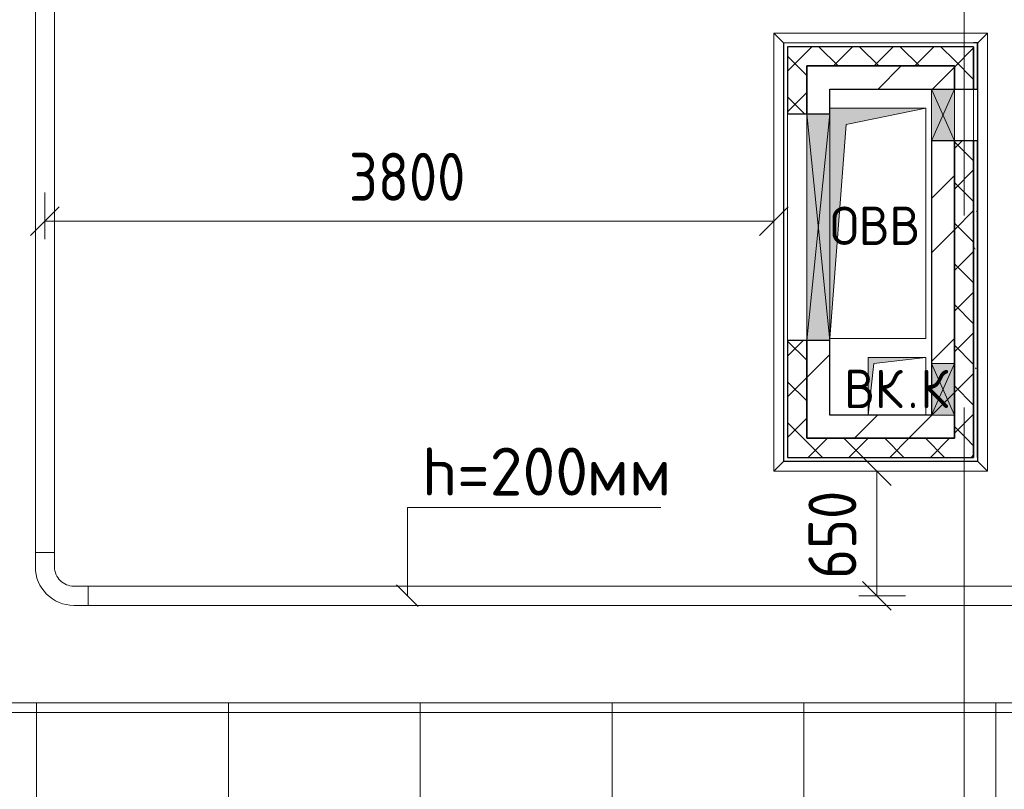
# Model space of a CAD drawing. Header units: millimetres. Extents: x -30540 to 150652, y -11730 to 123410.
# Tile 16 of 113: x -10087 to -4955, y 60600 to 64611. Entities that reach past the tile are written whole.
import ezdxf

# ---------------------------------------------------------------- set-up
doc = ezdxf.new("R2010")
doc.units = ezdxf.units.MM
doc.linetypes.add('ADSK_Линия сетки', pattern=[5000, 4000, -500, 0, -500])
for name, color, linetype, lineweight in [('A-____-____-DIMS', 7, 'Continuous', 9), ('A-____-____-DIMS-200', 7, 'Continuous', 9), ('A-____-NOTE-TEXT', 7, 'Continuous', 18), ('A-GENM-____-OTLN', 7, 'Continuous', 18), ('A-GLAZ-____-MCUT', 7, 'Continuous', 9), ('A-GLAZ-____-OTLN', 7, 'Continuous', 18), ('A-ROOF-____-OTLN', 7, 'Continuous', 18), ('A-ROOF-____-PATT', 7, 'Continuous', 18), ('A-WALL-____-MCUT', 7, 'Continuous', 40), ('A-WALL-____-OTLN', 7, 'Continuous', 18), ('A-WALL-____-PATT', 7, 'Continuous', 40), ('E-CABL-TRAY-OTLN', 7, 'Continuous', 18), ('G-____-____-TEXT', 7, 'Continuous', 9), ('I-WALL-____-MCUT', 7, 'Continuous', 40), ('I-WALL-____-OTLN', 7, 'Continuous', 18), ('M-EQPM-____-OTLN', 7, 'Continuous', 18), ('S-GRID-____-OTLN', 7, 'Continuous', 9)]:
    doc.layers.add(name, color=color, linetype=linetype, lineweight=lineweight)
doc.layers.add('A-DETL-____-OTLN', color=7, linetype='Continuous', lineweight=9, true_color=0x00a600)
doc.styles.add('GOST Common', font='GOST_Common.ttf', dxfattribs={"height": 200})
doc.styles.add('GOST Common_2', font='GOST_Common.ttf', dxfattribs={"width": 0.9, "height": 250})
doc.styles.add('ISOCPEUR', font='isocpeur.ttf', dxfattribs={"height": 250})
doc.dimstyles.new('ГОСТ_2_5_мм2', dxfattribs={"dimscale": 304.8, "dimtxt": 251.428749, "dimasz": 0.492126, "dimexe": 0.492126, "dimexo": 0.656168, "dimgap": 0.098425, "dimtad": 1, "dimdec": 0, "dimdsep": 46, "dimtxsty": 'GOST Common_2', "dimblk1": 'OBLIQUE', "dimblk2": 'OBLIQUE', "dimsah": 1, "dimcen": 0.09, "dimazin": 2, "dimtfac": 1, "dimtdec": 4, "dimtix": 1, "dimtmove": 0, "dimatfit": 3, "dimfxl": 1, "dimtvp": 1, "dimtolj": 1, "dimtzin": 0, "dimarcsym": 2})
pattern_1 = [(45, (0, 0), (-424.264, 424.264), []), (45, (0, 282.8), (-424.264, 424.264), [])]
pattern_2 = [(45, (0, 0), (-106.066, 106.066), []), (135, (0, 0), (-106.066, -106.066), [])]

# ---------------------------------------------------------------- blocks, each defined once
blk = doc.blocks.new('АР_Канал вертикальный прямоугольный - ВК_К-V5-Кровля ЭЛ')
at = {"layer": 'M-EQPM-____-OTLN', "lineweight": 13, "true_color": 0xe2e2e2}
blk.add_hatch(color=254, dxfattribs=at).paths.add_polyline_path([(-150, -150), (-120, 120), (150, 150), (-150, 150), (-150, 98.7)])
at = {"layer": 'M-EQPM-____-OTLN', "color": 253, "lineweight": 13, "true_color": 0xaaaaaa}
for p, q in [((150, 150), (-150, 150)), ((-150, 150), (-150, -150)), ((150, 150), (-150, 150)), ((-150, 150), (-150, -150)), ((-150, -150), (-150, 150)), ((-150, 150), (150, 150)), ((-150, -150), (-120, 120)), ((-150, -150), (-120, 120)), ((-120, 120), (150, 150)), ((-120, 120), (150, 150)), ((150, -150), (150, 150)), ((150, 150), (150, -150))]:
    blk.add_line(p, q, dxfattribs=at)
blk = doc.blocks.new('АР_Канал вертикальный прямоугольный - ОВВ-V6-Кровля ЭЛ')
at = {"layer": 'M-EQPM-____-OTLN', "lineweight": 13, "true_color": 0xe2e2e2}
blk.add_hatch(color=254, dxfattribs=at).paths.add_polyline_path([(-250, -600), (-165, 515), (250, 600), (-250, 600), (-250, 570)])
at = {"layer": 'M-EQPM-____-OTLN', "color": 253, "lineweight": 13, "true_color": 0xaaaaaa}
for p, q in [((250, 600), (-250, 600)), ((250, 600), (-250, 600)), ((-250, 600), (250, 600)), ((-165, 515), (250, 600)), ((-165, 515), (250, 600)), ((250, -600), (250, 600)), ((250, 600), (250, -600)), ((-250, -600), (-165, 515)), ((-250, -600), (-165, 515)), ((-250, -600), (250, -600)), ((250, -600), (-250, -600))]:
    blk.add_line(p, q, dxfattribs=at)
blk = doc.blocks.new('АР_Отверстие прямоугольное - ОВВ-7463286-Кровля ЭЛ')
at = {"layer": 'A-GLAZ-____-OTLN', "lineweight": 13, "true_color": 0xf0f0f0}
blk.add_hatch(color=7, dxfattribs=at).paths.add_polyline_path([(715, 60), (-465, 60), (-465, -60), (715, -60)])
at = {"layer": 'A-GLAZ-____-MCUT', "color": 253, "lineweight": 15, "true_color": 0xaaaaaa}
for p, q in [((-465, 60), (-465, -60)), ((715, 60), (715, -60))]:
    blk.add_line(p, q, dxfattribs=at)
at = {"layer": 'A-GLAZ-____-OTLN', "color": 253, "lineweight": 5, "true_color": 0xaaaaaa}
for p, q in [((715, 60), (-465, -60)), ((-465, 60), (715, -60))]:
    blk.add_line(p, q, dxfattribs=at)
at = {"layer": 'A-GLAZ-____-OTLN', "color": 253, "lineweight": 13, "true_color": 0xaaaaaa}
for p, q in [((715, 60), (-465, 60)), ((-465, 60), (-465, -60)), ((715, -60), (715, 60)), ((-465, -60), (715, -60))]:
    blk.add_line(p, q, dxfattribs=at)
blk = doc.blocks.new('АР_Отверстие прямоугольное - ОВВ-7439186-Кровля ЭЛ')
at = {"layer": 'A-GLAZ-____-OTLN', "lineweight": 13, "true_color": 0xf0f0f0}
blk.add_hatch(color=7, dxfattribs=at).paths.add_polyline_path([(-10, -60), (260, -60), (260, 60), (-10, 60)])
at = {"layer": 'A-GLAZ-____-MCUT', "color": 253, "lineweight": 15, "true_color": 0xaaaaaa}
for p, q in [((-10, 60), (-10, -60)), ((260, 60), (260, -60))]:
    blk.add_line(p, q, dxfattribs=at)
at = {"layer": 'A-GLAZ-____-OTLN', "color": 253, "lineweight": 5, "true_color": 0xaaaaaa}
for p, q in [((260, 60), (-10, -60)), ((-10, 60), (260, -60))]:
    blk.add_line(p, q, dxfattribs=at)
at = {"layer": 'A-GLAZ-____-OTLN', "color": 253, "lineweight": 13, "true_color": 0xaaaaaa}
for p, q in [((260, 60), (-10, 60)), ((-10, 60), (-10, -60)), ((260, -60), (260, 60)), ((-10, -60), (260, -60))]:
    blk.add_line(p, q, dxfattribs=at)
blk = doc.blocks.new('АР_Отверстие прямоугольное - ВК-8884799-Кровля ЭЛ')
at = {"layer": 'A-GLAZ-____-OTLN', "lineweight": 13, "true_color": 0xf0f0f0}
blk.add_hatch(color=7, dxfattribs=at).paths.add_polyline_path([(196.6, 60), (-10, 60), (-10, -60), (260, -60), (260, 60)])
at = {"layer": 'A-GLAZ-____-MCUT', "color": 253, "lineweight": 15, "true_color": 0xaaaaaa}
for p, q in [((-10, 60), (-10, -60)), ((260, 60), (260, -60))]:
    blk.add_line(p, q, dxfattribs=at)
at = {"layer": 'A-GLAZ-____-OTLN', "color": 253, "lineweight": 5, "true_color": 0xaaaaaa}
for p, q in [((260, 60), (-10, -60)), ((-10, 60), (260, -60))]:
    blk.add_line(p, q, dxfattribs=at)
at = {"layer": 'A-GLAZ-____-OTLN', "color": 253, "lineweight": 13, "true_color": 0xaaaaaa}
for p, q in [((260, 60), (-10, 60)), ((-10, 60), (-10, -60)), ((260, -60), (260, 60)), ((-10, -60), (260, -60))]:
    blk.add_line(p, q, dxfattribs=at)
blk = doc.blocks.new('_GM_Dt-St-D_Фартук гнутый из оцинкованной стали_Пристенный_Тип 1__c-верхняя кромка с отгибом_ - ФС-1_3_50х70У100-1_5_t__RAL7016-V17-Кровля ЭЛ')
at = {"layer": 'A-GENM-____-OTLN', "color": 253, "lineweight": 13, "true_color": 0xaaaaaa}
for p, q in [((0, 50), (1113, 50)), ((50, 0), (0, 50)), ((50, 0), (1063, 0)), ((50, 0), (50, -1.5)), ((1113, 50), (1063, 0)), ((1063, -1.5), (1063, 0)), ((50, -1.5), (1063, -1.5))]:
    blk.add_line(p, q, dxfattribs=at)
blk = doc.blocks.new('_GM_Dt-St-D_Фартук гнутый из оцинкованной стали_Пристенный_Тип 1__c-верхняя кромка с отгибом_ - ФС-1_3_50х70У100-1_5_t__RAL7016-V25-Кровля ЭЛ')
at = {"layer": 'A-GENM-____-OTLN', "color": 253, "lineweight": 13, "true_color": 0xaaaaaa}
for p, q in [((0, -50), (50, 0)), ((50, 1.5), (50, 0)), ((1063, 0), (50, 0)), ((1063, 1.5), (71.5, 1.5)), ((1063, 0), (1063, 1.5)), ((1113, -50), (0, -50)), ((1063, 0), (1113, -50))]:
    blk.add_line(p, q, dxfattribs=at)
blk = doc.blocks.new('_GM_Dt-St-D_Фартук гнутый из оцинкованной стали_Пристенный_Тип 1__c-верхняя кромка с отгибом_ - ФС-1_3_50х70У100-1_5_t__RAL7016-V26-Кровля ЭЛ')
at = {"layer": 'A-GENM-____-OTLN', "color": 253, "lineweight": 13, "true_color": 0xaaaaaa}
for p, q in [((0, 50), (2283, 50)), ((50, 0), (0, 50)), ((50, 0), (2233, 0)), ((50, 0), (50, -1.5)), ((2283, 50), (2233, 0)), ((2233, -1.5), (2233, 0)), ((50, -1.5), (2233, -1.5))]:
    blk.add_line(p, q, dxfattribs=at)
blk = doc.blocks.new('_GM_Dt-St-D_Фартук гнутый из оцинкованной стали_Пристенный_Тип 1__c-верхняя кромка с отгибом_ - ФС-1_3_50х70У100-1_5_t__RAL7016-V18-Кровля ЭЛ')
at = {"layer": 'A-GENM-____-OTLN', "color": 253, "lineweight": 13, "true_color": 0xaaaaaa}
for p, q in [((50, 1.5), (50, 0)), ((71.5, 1.5), (50, 1.5)), ((2233, 0), (50, 0)), ((2233, 0), (2233, 1.5)), ((2233, 0), (2283, -50)), ((0, -50), (50, 0)), ((2283, -50), (0, -50))]:
    blk.add_line(p, q, dxfattribs=at)
blk = doc.blocks.new('Наметкина 10_РД_АР_К1_отсоединено_rvt-1-Кровля ЭЛ')
at = {"layer": 'A-ROOF-____-PATT', "lineweight": 5, "true_color": 0xd2d2d2}
h = blk.add_hatch(dxfattribs=at)
h.set_pattern_fill('FP_6', color=254, style=0, pattern_type=2)
h.set_pattern_definition([(0, (0, 0), (0, 1000), []), (90, (0, 0), (-1000, 6e-14), [])])
h.paths.add_polyline_path([(-4928.5, 32164), (8725.3, 32164), (8725.3, 43350), (935.3, 43350), (935.3, 54289), (-1644.7, 54289), (-1644.7, 60150), (-464.7, 60150), (-464.7, 69650), (1013.8, 69650), (1012.3, 81278.5), (-1636.2, 81278.5), (-1636.2, 86641.5), (-564.7, 86641.5), (-564.7, 91950), (655.3, 91950), (655.3, 88074), (1555.3, 88074), (1555.3, 91850), (4135.3, 91850), (4135.3, 88074), (5035.3, 88074), (5035.3, 92950), (-11844.7, 92950), (-11844.7, 87234), (-10944.7, 87234), (-10944.7, 91950), (-8944.7, 91950), (-8944.7, 89950), (-8964.7, 89950), (-8964.7, 81980), (-13264.7, 81980), (-13264.7, 80980), (-7964.7, 80980), (-7964.7, 86374), (-6114.7, 86374), (-6114.7, 91950), (-1664.7, 91950), (-1664.7, 87470), (-2464.7, 87470), (-2464.7, 85540), (-4939.3, 85540), (-4939.3, 83313.9), (-4582.2, 83520), (-4577.2, 83511.3), (-4939.3, 83302.3), (-4939.3, 83171.5), (-3443.5, 83171.5), (-4032.2, 83511.3), (-4027.2, 83520), (-3423.5, 83171.5), (-2708.2, 83170), (-2708.2, 79971.5), (113.8, 79971.5), (113.8, 79650), (135.3, 79650), (135.3, 79350), (113.8, 79350), (113.8, 72890), (-2634.7, 72890), (-2634.7, 77050), (-12364.7, 77050), (-12364.7, 60150), (-3984.5, 60150), (-3984.5, 61050), (-11464.7, 61050), (-11464.7, 66650), (-10005.7, 66650), (-10005.7, 67499.8), (-9905.7, 67499.8), (-9905.7, 66650), (-8064.7, 66650), (-8064.7, 71650), (-8964.7, 71650), (-8964.7, 67650), (-11464.7, 67650), (-11464.7, 76050), (-3634.7, 76050), (-3634.7, 71890), (-1464.7, 71890), (-1464.7, 61050), (-3884.5, 61050), (-3884.5, 60150), (-2644.7, 60150), (-2644.7, 56441.5), (-2423.2, 56439.9), (-2423.2, 55268.5), (-2644.7, 55268.5), (-2644.7, 54289), (-3224.7, 54289), (-3224.3, 49541.5), (-2224.7, 49541.5), (-2224.7, 53389), (-164.7, 53389), (-164.7, 43954), (-5124.7, 43954), (-5123.2, 43431.5), (-5073.2, 43431.5), (-5073.2, 41668.5), (-5124.7, 41668.5), (-5124.7, 40650), (-3749.7, 40650), (-3749.7, 42500), (-3326.2, 42500), (-3304.7, 42521.5), (5456.8, 42521.5), (5456.8, 42500), (7825.3, 42500), (7825.3, 33064), (-5614.7, 33064), (-5614.7, 35439), (-2114.7, 35439), (-2114.7, 36339), (-6514.7, 36339), (-6514.7, 33064), (-11464.7, 33064), (-11464.7, 38676.9), (-8114.7, 38676.9), (-8114.7, 39950), (-11064.7, 39950), (-11062.7, 41950), (-8114.7, 41949), (-8114.7, 46108.5), (-5124.7, 46108.5), (-5124.7, 43980), (-4214.7, 43980), (-4214.7, 47208.5), (-6206.2, 47208.5), (-6206.2, 47964), (-9014.7, 47964), (-9015.7, 42949), (-11464.7, 42949), (-11464.7, 55136), (-12364.7, 55136), (-12364.7, 32164)])
at = {"layer": 'A-WALL-____-PATT', "lineweight": 5, "true_color": 0xaaaaaa}
h = blk.add_hatch(dxfattribs=at)
h.set_pattern_fill('FP_3', color=253, style=0, pattern_type=2)
h.set_pattern_definition(pattern_2)
h.paths.add_polyline_path([(-5984.7, 62430), (-5984.7, 62940), (-6084.7, 62940), (-6084.7, 62430)])
h.paths.add_polyline_path([(-5984.7, 64120), (-5984.7, 64470), (-6084.7, 64470), (-6084.7, 64120)])
h = blk.add_hatch(dxfattribs=at)
h.set_pattern_fill('FP_3', color=253, style=0, pattern_type=2)
h.set_pattern_definition(pattern_2)
h.paths.add_polyline_path([(-5984.7, 64370), (-5214.7, 64370), (-5214.7, 64470), (-5984.7, 64470)])
h = blk.add_hatch(dxfattribs=at)
h.set_pattern_fill('FP_3', color=253, style=0, pattern_type=2)
h.set_pattern_definition(pattern_2)
h.paths.add_polyline_path([(-5214.7, 62430), (-5114.7, 62430), (-5114.7, 63980), (-5214.7, 63980), (-5214.7, 62550)])
h.paths.add_polyline_path([(-5114.7, 64250), (-5114.7, 64470), (-5214.7, 64470), (-5214.7, 64250)])
h = blk.add_hatch(dxfattribs=at)
h.set_pattern_fill('FP_8', color=253, style=0, pattern_type=2)
h.set_pattern_definition([(0, (0, 0), (406.4, 101.6), [6.706, -298.094, 6.706, -298.094, -1625.6]), (0, (0, 0), (406.4, 101.6), [-609.6, 6.706, -602.894, 6.706, -298.094, -711.2]), (0, (0, 0), (406.4, 101.6), [-1524, 6.706, -196.494, 6.706, -501.294]), (120, (152.4, 50.8), (-291.18818, 301.15272), [6.706, -298.094, 6.706, -298.094, -1625.6]), (120, (152.4, 50.8), (-291.18818, 301.15272), [-609.6, 6.706, -602.894, 6.706, -298.094, -711.2]), (120, (152.4, 50.8), (-291.18818, 301.15272), [-1524, 6.706, -196.494, 6.706, -501.294]), (240, (203.2, 254), (-115.21182, -402.75272), [6.706, -298.094, 6.706, -298.094, -1625.6]), (240, (203.2, 254), (-115.21182, -402.75272), [-609.6, 6.706, -602.894, 6.706, -298.094, -711.2]), (240, (203.2, 254), (-115.21182, -402.75272), [-1524, 6.706, -196.494, 6.706, -501.294])])
h.paths.add_polyline_path([(-5114.7, 62330), (-5094.7, 62330), (-5094.7, 63980), (-5114.7, 63980), (-5114.7, 62550)])
h.paths.add_polyline_path([(-5094.7, 64250), (-5094.7, 64490), (-5114.7, 64490), (-5114.7, 64250)])
h = blk.add_hatch(dxfattribs=at)
h.set_pattern_fill('FP_2', color=253, style=0, pattern_type=2)
h.set_pattern_definition(pattern_1)
h.paths.add_polyline_path([(-5984.7, 62430), (-5864.7, 62430), (-5864.7, 62940), (-5984.7, 62940), (-5984.7, 62798.7)])
h.paths.add_polyline_path([(-5864.7, 64120), (-5864.7, 64370), (-5984.7, 64370), (-5984.7, 64120)])
h = blk.add_hatch(dxfattribs=at)
h.set_pattern_fill('FP_2', color=253, style=0, pattern_type=2)
h.set_pattern_definition(pattern_1)
h.paths.add_polyline_path([(-5334.7, 64250), (-5334.7, 64370), (-5864.7, 64370), (-5864.7, 64250)])
h = blk.add_hatch(dxfattribs=at)
h.set_pattern_fill('FP_2', color=253, style=0, pattern_type=2)
h.set_pattern_definition(pattern_1)
h.paths.add_polyline_path([(-5214.7, 62430), (-5214.7, 63980), (-5334.7, 63980), (-5334.7, 62430)])
h.paths.add_polyline_path([(-5214.7, 64250), (-5214.7, 64370), (-5334.7, 64370), (-5334.7, 64250)])
h = blk.add_hatch(dxfattribs=at)
h.set_pattern_fill('FP_2', color=253, style=0, pattern_type=2)
h.set_pattern_definition(pattern_1)
h.paths.add_polyline_path([(-5334.7, 62430), (-5334.7, 62550), (-5864.7, 62550), (-5864.7, 62430)])
h = blk.add_hatch(dxfattribs=at)
h.set_pattern_fill('FP_3', color=253, style=0, pattern_type=2)
h.set_pattern_definition(pattern_2)
h.paths.add_polyline_path([(-5114.7, 62330), (-5114.7, 62430), (-6084.7, 62430), (-6084.7, 62330)])
at = {"layer": 'A-ROOF-____-OTLN', "color": 253, "lineweight": 13, "true_color": 0xaaaaaa}
blk.add_line((-3984.5, 61050), (-11464.7, 61050), dxfattribs=at)
at = {"layer": 'A-WALL-____-MCUT', "color": 253, "lineweight": 30, "true_color": 0xaaaaaa}
for p, q in [((-6084.7, 64470), (-6084.7, 64120)), ((-5984.7, 64470), (-6084.7, 64470)), ((-5214.7, 64470), (-5984.7, 64470)), ((-5114.7, 64470), (-5214.7, 64470)), ((-5094.7, 64490), (-5114.7, 64490)), ((-5114.7, 64250), (-5114.7, 64470)), ((-5114.7, 64470), (-5114.7, 64250)), ((-5094.7, 64250), (-5094.7, 64490)), ((-5984.7, 64120), (-5984.7, 64370)), ((-5984.7, 64370), (-5214.7, 64370)), ((-5214.7, 64370), (-5214.7, 64250)), ((-5214.7, 64250), (-5114.7, 64250)), ((-5114.7, 64250), (-5094.7, 64250)), ((-6084.7, 64120), (-5984.7, 64120)), ((-5114.7, 63980), (-5214.7, 63980)), ((-5214.7, 63980), (-5214.7, 62820)), ((-5114.7, 62820), (-5114.7, 63980)), ((-5094.7, 63980), (-5114.7, 63980)), ((-5114.7, 63980), (-5114.7, 62820)), ((-5094.7, 62820), (-5094.7, 63980)), ((-6084.7, 62940), (-6084.7, 62430)), ((-5984.7, 62940), (-6084.7, 62940)), ((-5984.7, 62430), (-5984.7, 62940)), ((-5214.7, 62820), (-5214.7, 62550)), ((-5114.7, 62550), (-5114.7, 62820)), ((-5114.7, 62820), (-5114.7, 62550)), ((-5094.7, 62550), (-5094.7, 62820)), ((-5214.7, 62550), (-5214.7, 62430)), ((-5114.7, 62430), (-5114.7, 62550)), ((-5114.7, 62550), (-5114.7, 62330)), ((-5094.7, 62330), (-5094.7, 62550)), ((-6084.7, 62430), (-6084.7, 62330)), ((-5214.7, 62430), (-5984.7, 62430)), ((-5114.7, 62330), (-5114.7, 62430)), ((-6084.7, 62330), (-5114.7, 62330))]:
    blk.add_line(p, q, dxfattribs=at)
at = {"layer": 'A-WALL-____-OTLN', "color": 253, "lineweight": 13, "true_color": 0xaaaaaa}
for p, q in [((-5214.7, 64250), (-5114.7, 64250)), ((-5214.7, 63980), (-5214.7, 64250)), ((-5114.7, 64250), (-5114.7, 63980)), ((-5114.7, 63980), (-5114.7, 64250)), ((-5094.7, 64250), (-5094.7, 63980)), ((-6084.7, 62940), (-6084.7, 64120)), ((-5984.7, 64120), (-6084.7, 64120)), ((-5984.7, 64120), (-5984.7, 62940)), ((-5984.7, 62940), (-6084.7, 62940))]:
    blk.add_line(p, q, dxfattribs=at)
at = {"layer": 'I-WALL-____-MCUT', "color": 253, "lineweight": 30, "true_color": 0xaaaaaa}
for p, q in [((-5984.7, 64370), (-5984.7, 64120)), ((-5864.7, 64370), (-5984.7, 64370)), ((-5334.7, 64370), (-5864.7, 64370)), ((-5214.7, 64370), (-5334.7, 64370)), ((-5214.7, 64250), (-5214.7, 64370)), ((-5864.7, 64250), (-5334.7, 64250)), ((-5864.7, 64120), (-5864.7, 64250)), ((-5334.7, 64250), (-5214.7, 64250)), ((-5984.7, 64120), (-5864.7, 64120)), ((-5214.7, 63980), (-5334.7, 63980)), ((-5334.7, 63980), (-5334.7, 62820)), ((-5214.7, 62820), (-5214.7, 63980)), ((-5984.7, 62940), (-5984.7, 62430)), ((-5864.7, 62940), (-5984.7, 62940)), ((-5864.7, 62550), (-5864.7, 62940)), ((-5334.7, 62820), (-5334.7, 62550)), ((-5214.7, 62550), (-5214.7, 62820)), ((-5334.7, 62550), (-5864.7, 62550)), ((-5214.7, 62430), (-5214.7, 62550)), ((-5984.7, 62430), (-5864.7, 62430)), ((-5864.7, 62430), (-5334.7, 62430)), ((-5334.7, 62430), (-5214.7, 62430))]:
    blk.add_line(p, q, dxfattribs=at)
at = {"layer": 'I-WALL-____-OTLN', "color": 253, "lineweight": 13, "true_color": 0xaaaaaa}
for p, q in [((-5214.7, 64250), (-5334.7, 64250)), ((-5334.7, 63980), (-5334.7, 64250)), ((-5214.7, 64250), (-5214.7, 63980)), ((-5984.7, 62940), (-5984.7, 64120)), ((-5864.7, 64120), (-5984.7, 64120)), ((-5864.7, 64120), (-5864.7, 62940)), ((-5984.7, 62940), (-5864.7, 62940))]:
    blk.add_line(p, q, dxfattribs=at)
at = {"layer": 'A-GENM-____-OTLN', "color": 254, "lineweight": 13, "true_color": 0xd4d4d4}
for name, p, rotation in [('_GM_Dt-St-D_Фартук гнутый из оцинкованной стали_Пристенный_Тип 1__c-верхняя кромка с отгибом_ - ФС-1_3_50х70У100-1_5_t__RAL7016-V25-Кровля ЭЛ', (-5043.2, 64491.5), 180), ('_GM_Dt-St-D_Фартук гнутый из оцинкованной стали_Пристенный_Тип 1__c-верхняя кромка с отгибом_ - ФС-1_3_50х70У100-1_5_t__RAL7016-V26-Кровля ЭЛ', (-6106.2, 62258.5), 89.99999999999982), ('_GM_Dt-St-D_Фартук гнутый из оцинкованной стали_Пристенный_Тип 1__c-верхняя кромка с отгибом_ - ФС-1_3_50х70У100-1_5_t__RAL7016-V18-Кровля ЭЛ', (-5093.2, 62258.5), 89.99999999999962), ('_GM_Dt-St-D_Фартук гнутый из оцинкованной стали_Пристенный_Тип 1__c-верхняя кромка с отгибом_ - ФС-1_3_50х70У100-1_5_t__RAL7016-V17-Кровля ЭЛ', (-5043.2, 62308.5), 180)]:
    blk.add_blockref(name, p, dxfattribs=dict(at, rotation=rotation))
at = {"layer": 'A-GLAZ-____-OTLN', "color": 254, "lineweight": 13, "true_color": 0xd4d4d4}
for name, p, rotation in [('АР_Отверстие прямоугольное - ОВВ-7439186-Кровля ЭЛ', (-5274.7, 63990), 89.99999999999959), ('АР_Отверстие прямоугольное - ОВВ-7463286-Кровля ЭЛ', (-5924.7, 63655), 269.9999999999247), ('АР_Отверстие прямоугольное - ВК-8884799-Кровля ЭЛ', (-5274.7, 62560), 89.99999999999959)]:
    blk.add_blockref(name, p, dxfattribs=dict(at, rotation=rotation))
at = {"layer": 'M-EQPM-____-OTLN', "color": 254, "lineweight": 13, "true_color": 0xd4d4d4}
for name, p in [('АР_Канал вертикальный прямоугольный - ОВВ-V6-Кровля ЭЛ', (-5614.7, 63550)), ('АР_Канал вертикальный прямоугольный - ВК_К-V5-Кровля ЭЛ', (-5514.7, 62700))]:
    blk.add_blockref(name, p, dxfattribs=at)
at = {"layer": 'A-____-NOTE-TEXT', "color": 253, "lineweight": 5, "true_color": 0xaaaaaa, "char_height": 200, "attachment_point": 1, "style": 'GOST Common'}
for s, insert, width in [('ОВВ', (-5862.9, 63637.2), 609.282), ('ВК', (-5789.9, 62787.2), 400.844), ('\\fGOST Common|b0|i0|c204|p34|;К', (-5393, 62787.2), 192.405), ('\\fGOST Common|b0|i0|c204|p34|;.', (-5459.2, 62787.2), 80.169)]:
    blk.add_mtext(s, dxfattribs=dict(at, insert=insert, width=width))
blk = doc.blocks.new('M_Горизонтальный изгиб-колено для канального - Стандартное-1473406-Кровля ЭЛ')
at = {"layer": 'E-CABL-TRAY-OTLN', "color": 1, "true_color": 0xff0000}
for p, q in [((50, 225), (-50, 225)), ((-50, 225), (-50, 150)), ((50, 150), (50, 225)), ((-225, -50), (-225, 50)), ((-225, 50), (-150, 50)), ((-150, -50), (-225, -50))]:
    blk.add_line(p, q, dxfattribs=at)
for radius, end in [(200, 360), (100, 0)]:
    blk.add_arc((-150, 150), radius, 270, end, dxfattribs=at)
blk = doc.blocks.new('DIMBLOCK3-Кровля ЭЛ')
at = {"layer": 'A-____-____-DIMS-200'}
for p, q in [((-9955.7, 63466.7), (-9955.7, 63710.7)), ((-6156.2, 63466.7), (-6156.2, 63710.7)), ((-9955.7, 63560.7), (-9880.7, 63635.7)), ((-6156.2, 63560.7), (-6081.2, 63635.7)), ((-9955.7, 63560.7), (-10030.7, 63485.7)), ((-9955.7, 63560.7), (-6156.2, 63560.7)), ((-9955.7, 63560.7), (-9955.7, 63466.7)), ((-6156.2, 63560.7), (-6231.2, 63485.7)), ((-6156.2, 63560.7), (-6156.2, 63466.7))]:
    blk.add_line(p, q, dxfattribs=at)
at = {"layer": 'A-____-____-DIMS-200', "color": 0, "insert": (-8371.3, 63917.4), "char_height": 250, "width": 756.843, "attachment_point": 1, "line_spacing_factor": 1.022761, "style": 'GOST Common_2'}
blk.add_mtext('3800', dxfattribs=at)
blk = doc.blocks.new('_Oblique')
at = {"color": 0, "linetype": 'ByBlock', "lineweight": -2}
blk.add_line((-0.5, -0.5), (0.5, 0.5), dxfattribs=at)
blk = doc.blocks.new('DIMBLOCK4-Кровля ЭЛ')
at = {"layer": 'A-____-____-DIMS-200'}
for p, q in [((-5619.3, 62258.5), (-5694.3, 62333.5)), ((-5713.3, 62258.5), (-5469.3, 62258.5)), ((-5619.3, 62258.5), (-5713.3, 62258.5)), ((-5619.3, 62258.5), (-5619.3, 61608.8)), ((-5619.3, 62258.5), (-5544.3, 62183.5)), ((-5619.3, 61608.8), (-5694.3, 61683.8)), ((-5713.3, 61608.8), (-5469.3, 61608.8)), ((-5619.3, 61608.8), (-5713.3, 61608.8)), ((-5619.3, 61608.8), (-5544.3, 61533.8))]:
    blk.add_line(p, q, dxfattribs=at)
at = {"layer": 'A-____-____-DIMS-200', "color": 0, "insert": (-5976, 61697.1), "char_height": 250, "width": 567.632, "attachment_point": 1, "rotation": 90, "line_spacing_factor": 1.022761, "style": 'GOST Common_2'}
blk.add_mtext('650', dxfattribs=at)

msp = doc.modelspace()

# ---------------------------------------------------------------- linework, layer by layer
at = {"layer": 'A-DETL-____-OTLN', "color": 1, "true_color": 0xff0000}
for p, q in [((-8065.8, 62068.6), (-6745.8, 62068.6)), ((-8065.8, 61609.2), (-8065.8, 62068.6)), ((-8009.3, 61552.7), (-8122.4, 61665.8))]:
    msp.add_line(p, q, dxfattribs=at)
at = {"layer": 'E-CABL-TRAY-OTLN', "color": 1, "true_color": 0xff0000}
for p, q in [((-10005.7, 67499.8), (-10005.7, 61833.8)), ((-9905.7, 67499.8), (-9905.7, 61833.8)), ((-9905.7, 61833.8), (-10005.7, 61833.8)), ((-9730.7, 61558.8), (-9730.7, 61658.8)), ((-9730.7, 61658.8), (-4159.5, 61658.8)), ((-9730.7, 61558.8), (-4159.5, 61558.8))]:
    msp.add_line(p, q, dxfattribs=at)
at = {"layer": 'S-GRID-____-OTLN', "color": 253, "linetype": 'ADSK_Линия сетки', "true_color": 0xaaaaaa}
msp.add_line((-5164.7, 23589.3), (-5164.7, 98105.9), dxfattribs=at)

# ---------------------------------------------------------------- block references
at = {"lineweight": 5}
msp.add_blockref('Наметкина 10_РД_АР_К1_отсоединено_rvt-1-Кровля ЭЛ', (0, 0), dxfattribs=at)
at = {"layer": 'E-CABL-TRAY-OTLN', "color": 1, "true_color": 0xff0000, "rotation": 270}
msp.add_blockref('M_Горизонтальный изгиб-колено для канального - Стандартное-1473406-Кровля ЭЛ', (-9955.7, 61608.8), dxfattribs=at)

# ---------------------------------------------------------------- texts
at = {"layer": 'G-____-____-TEXT', "color": 1, "true_color": 0xff0000, "char_height": 250, "attachment_point": 1, "style": 'ISOCPEUR'}
for s, insert, width in [('h=200', (-7991.7, 62381.1), 1042.194), ('мм', (-7131.8, 62381.1), 481.012)]:
    msp.add_mtext(s, dxfattribs=dict(at, insert=insert, width=width))

# ---------------------------------------------------------------- dimensions: what is measured, and where the dimension line sits
at = {"layer": 'A-____-____-DIMS'}
dim = msp.add_linear_dim(base=(-6156.205818, 63560.6632116), p1=(-9955.705818, 63666.7292288), p2=(-6156.205818, 63666.7292288), dimstyle='ГОСТ_2_5_мм2', override={"dimpost": '<>', "dimfxl": 3799.5}, dxfattribs=at)
dim.commit()
dim.dimension.update_dxf_attribs({"geometry": 'DIMBLOCK3-Кровля ЭЛ', "text_midpoint": (-8055.955818, 63715.6632116)})
dim = msp.add_linear_dim(base=(-5619.3, 61608.8), p1=(-5513.3, 62258.5), p2=(-5513.3, 61608.8), angle=90, dimstyle='ГОСТ_2_5_мм2', override={"dimpost": '<>', "dimfxl": 649.732236}, dxfattribs=at)
dim.commit()
dim.dimension.update_dxf_attribs({"geometry": 'DIMBLOCK4-Кровля ЭЛ', "text_midpoint": (-5774.3, 61933.6)})

doc.saveas('drawing.dxf')
